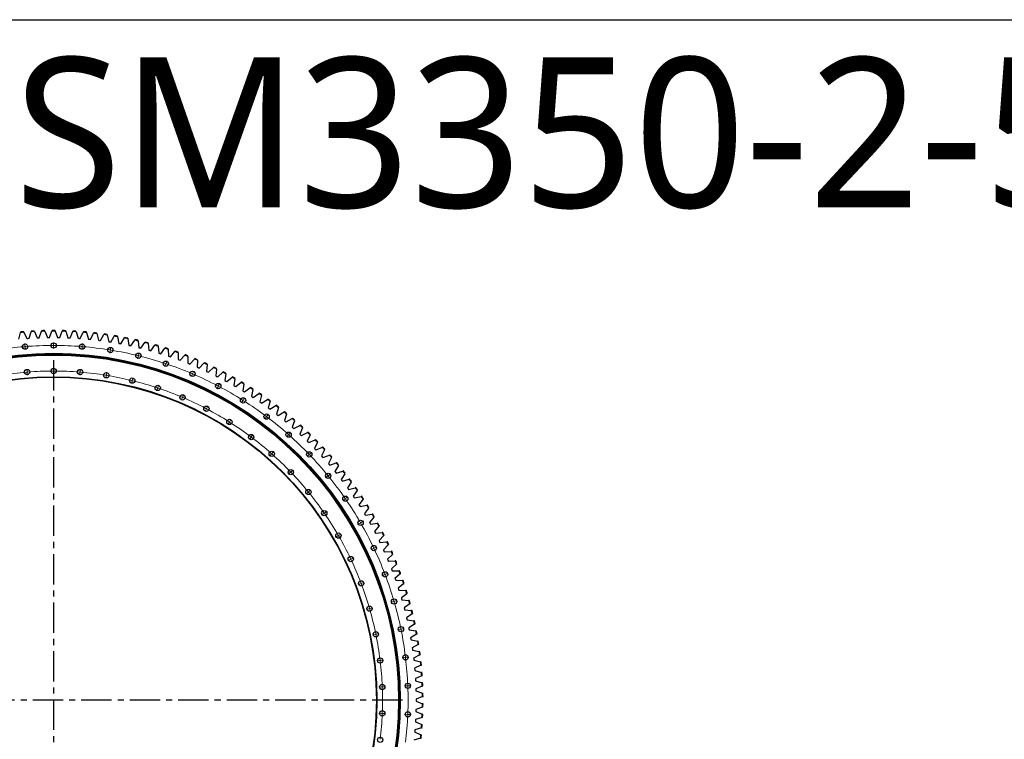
# Model space of a CAD drawing. Header units: millimetres. Extents: x -1209 to 25995, y 126471 to 147133.
# Tile 8 of 21: x 5172 to 12393, y 141858 to 147133. Entities that reach past the tile are written whole.
import ezdxf

# ---------------------------------------------------------------- set-up
doc = ezdxf.new("R2010")
doc.units = ezdxf.units.MM
doc.header["$LTSCALE"] = 100
doc.linetypes.add('CENTER', pattern=[10.16, 6.35, -1.27, 1.27, -1.27])

msp = doc.modelspace()

# ---------------------------------------------------------------- linework, layer by layer
at = {"color": 7, "linetype": 'Continuous', "lineweight": 25}
for p, q in [((5164.9, 144791), (5178.3, 144839.7)), ((5179.4, 144843.8), (5178.3, 144839.7)), ((5202.9, 144841.7), (5201.1, 144845.6)), ((5202.9, 144841.7), (5224.3, 144796.1)), ((5224.3, 144796.1), (5232.1, 144796.6)), ((5232.1, 144796.6), (5239.9, 144797.2)), ((5239.9, 144797.2), (5254.6, 144845.4)), ((5255.9, 144849.5), (5254.6, 144845.4)), ((5279.3, 144846.8), (5277.6, 144850.7)), ((5279.3, 144846.8), (5299.4, 144800.6)), ((5299.4, 144800.6), (5307.2, 144800.9)), ((5307.2, 144800.9), (5315, 144801.2)), ((5315, 144801.2), (5331.1, 144849)), ((5332.5, 144853.1), (5331.1, 144849)), ((5355.8, 144849.7), (5354.2, 144853.7)), ((5355.8, 144849.7), (5374.6, 144802.9)), ((5374.6, 144802.9), (5382.4, 144803)), ((5382.4, 144803), (5390.2, 144803.1)), ((5390.2, 144803.1), (5407.7, 144850.4)), ((5409.1, 144854.5), (5407.7, 144850.4)), ((5432.4, 144850.4), (5430.9, 144854.5)), ((5432.4, 144850.4), (5449.9, 144803.1)), ((5449.9, 144803.1), (5457.6, 144803)), ((5457.6, 144803), (5465.4, 144802.9)), ((5465.4, 144802.9), (5484.2, 144849.7)), ((5485.8, 144853.7), (5484.2, 144849.7)), ((5509, 144849), (5507.6, 144853.1)), ((5509, 144849), (5525.1, 144801.2)), ((5525.1, 144801.2), (5532.9, 144800.9)), ((5532.9, 144800.9), (5540.6, 144800.6)), ((5540.6, 144800.6), (5560.7, 144846.8)), ((5562.5, 144850.7), (5560.7, 144846.8)), ((5585.4, 144845.4), (5584.2, 144849.5)), ((5585.4, 144845.4), (5600.2, 144797.2)), ((5600.2, 144797.2), (5608, 144796.6)), ((5608, 144796.6), (5615.7, 144796.1)), ((5615.7, 144796.1), (5637.2, 144841.7)), ((5639, 144845.6), (5637.2, 144841.7)), ((5661.8, 144839.7), (5660.7, 144843.8)), ((5661.8, 144839.7), (5675.2, 144791)), ((5675.2, 144791), (5682.9, 144790.3)), ((5682.9, 144790.3), (5690.7, 144789.5)), ((5690.7, 144789.5), (5713.4, 144834.5)), ((5715.3, 144838.3), (5713.4, 144834.5)), ((5738, 144831.7), (5736.9, 144835.9)), ((5738, 144831.7), (5750, 144782.7)), ((5750, 144782.7), (5757.7, 144781.8)), ((5765.4, 144780.8), (5789.4, 144825.1)), ((5791.4, 144828.9), (5789.4, 144825.1)), ((5813.9, 144821.7), (5813, 144825.8)), ((5813.9, 144821.7), (5824.5, 144772.3)), ((5839.9, 144769.9), (5865.1, 144813.6)), ((5867.2, 144817.3), (5865.1, 144813.6)), ((5889.5, 144809.4), (5888.7, 144813.6)), ((5889.5, 144809.4), (5898.7, 144759.8)), ((5914, 144757), (5940.4, 144800)), ((5942.7, 144803.6), (5940.4, 144800)), ((5964.7, 144795.1), (5964, 144799.3)), ((5964.7, 144795.1), (5972.5, 144745.2)), ((5987.7, 144742), (6015.4, 144784.2)), ((6017.7, 144787.7), (6015.4, 144784.2)), ((6039.5, 144778.6), (6038.9, 144782.9)), ((5757.7, 144781.8), (5765.4, 144780.8)), ((5824.5, 144772.3), (5832.2, 144771.1)), ((5832.2, 144771.1), (5839.9, 144769.9)), ((5898.7, 144759.8), (5906.3, 144758.4)), ((5906.3, 144758.4), (5914, 144757)), ((5972.5, 144745.2), (5980.1, 144743.6)), ((5980.1, 144743.6), (5987.7, 144742)), ((6039.5, 144778.6), (6045.9, 144728.6)), ((6045.9, 144728.6), (6053.4, 144726.7)), ((6053.4, 144726.7), (6061, 144724.9)), ((6061, 144724.9), (6089.8, 144766.3)), ((6092.2, 144769.8), (6089.8, 144766.3)), ((6113.7, 144760), (6113.3, 144764.3)), ((6113.7, 144760), (6118.7, 144709.8)), ((6133.7, 144705.7), (6163.7, 144746.3)), ((6166.3, 144749.7), (6163.7, 144746.3)), ((6187.5, 144739.4), (6187.2, 144743.6)), ((6187.5, 144739.4), (6191, 144689)), ((6205.9, 144684.5), (6237, 144724.2)), ((6239.7, 144727.5), (6237, 144724.2)), ((6260.6, 144716.6), (6260.4, 144720.9)), ((6260.6, 144716.6), (6262.7, 144666.2)), ((6118.7, 144709.8), (6126.2, 144707.8)), ((6126.2, 144707.8), (6133.7, 144705.7)), ((6191, 144689), (6198.5, 144686.8)), ((6198.5, 144686.8), (6205.9, 144684.5)), ((6262.7, 144666.2), (6270.1, 144663.7)), ((6270.1, 144663.7), (6277.5, 144661.2)), ((6277.5, 144661.2), (6309.7, 144700)), ((6312.4, 144703.3), (6309.7, 144700)), ((6333, 144691.8), (6333, 144696)), ((6333, 144691.8), (6333.7, 144641.3)), ((6333.7, 144641.3), (6341, 144638.6)), ((6341, 144638.6), (6348.3, 144635.9)), ((6348.3, 144635.9), (6381.7, 144673.8)), ((6384.5, 144677), (6381.7, 144673.8)), ((6404.7, 144664.9), (6404, 144614.5)), ((6404.7, 144664.9), (6404.8, 144669.2)), ((6418.5, 144608.7), (6452.8, 144645.6)), ((6455.7, 144648.7), (6452.8, 144645.6)), ((6475.7, 144636), (6475.8, 144640.3)), ((6404, 144614.5), (6411.2, 144611.6)), ((6411.2, 144611.6), (6418.5, 144608.7)), ((6475.7, 144636), (6473.5, 144585.6)), ((6473.5, 144585.6), (6480.6, 144582.5)), ((6480.6, 144582.5), (6487.8, 144579.4)), ((6487.8, 144579.4), (6523.2, 144615.4)), ((6526.2, 144618.4), (6523.2, 144615.4)), ((6545.7, 144605.2), (6542.1, 144554.9)), ((6545.7, 144605.2), (6546, 144609.4)), ((6556.2, 144548.2), (6592.7, 144583.2)), ((6595.7, 144586.1), (6592.7, 144583.2)), ((6614.9, 144572.3), (6609.9, 144522.1)), ((6614.9, 144572.3), (6615.3, 144576.6)), ((6542.1, 144554.9), (6549.2, 144551.6)), ((6549.2, 144551.6), (6556.2, 144548.2)), ((6609.9, 144522.1), (6616.9, 144518.6)), ((6616.9, 144518.6), (6623.8, 144515.1)), ((6623.8, 144515.1), (6661.2, 144549)), ((6664.4, 144551.9), (6661.2, 144549)), ((6683.1, 144537.5), (6676.7, 144487.5)), ((6683.1, 144537.5), (6683.7, 144541.8)), ((6690.4, 144480.1), (6728.7, 144512.9)), ((6732, 144515.7), (6728.7, 144512.9)), ((6750.3, 144500.8), (6742.5, 144451)), ((6750.3, 144500.8), (6751, 144505.1)), ((6676.7, 144487.5), (6683.6, 144483.8)), ((6683.6, 144483.8), (6690.4, 144480.1)), ((6742.5, 144451), (6749.2, 144447.1)), ((6749.2, 144447.1), (6756, 144443.2)), ((6756, 144443.2), (6795.2, 144474.9)), ((6798.5, 144477.6), (6795.2, 144474.9)), ((6816.5, 144462.3), (6807.2, 144412.7)), ((6816.5, 144462.3), (6817.2, 144466.5)), ((6820.5, 144404.5), (6860.6, 144435.1)), ((6864, 144437.7), (6860.6, 144435.1)), ((6881.5, 144421.8), (6870.8, 144372.5)), ((6881.5, 144421.8), (6882.4, 144426)), ((6807.2, 144412.7), (6813.9, 144408.6)), ((6813.9, 144408.6), (6820.5, 144404.5)), ((6870.8, 144372.5), (6877.4, 144368.2)), ((6877.4, 144368.2), (6883.9, 144364)), ((6883.9, 144364), (6924.8, 144393.4)), ((6928.3, 144395.9), (6924.8, 144393.4)), ((6945.3, 144379.5), (6933.3, 144330.6)), ((6945.3, 144379.5), (6946.3, 144383.7)), ((6946.1, 144321.7), (6987.9, 144349.9)), ((6991.4, 144352.3), (6987.9, 144349.9)), ((6933.3, 144330.6), (6939.7, 144326.1)), ((6939.7, 144326.1), (6946.1, 144321.7)), ((7008, 144335.5), (6994.5, 144286.9)), ((6994.5, 144286.9), (7000.8, 144282.2)), ((7000.8, 144282.2), (7007.1, 144277.6)), ((7007.1, 144277.6), (7049.6, 144304.7)), ((7008, 144335.5), (7009.1, 144339.6)), ((7053.2, 144306.9), (7049.6, 144304.7)), ((7069.3, 144289.7), (7054.5, 144241.4)), ((7069.3, 144289.7), (7070.6, 144293.8)), ((7054.5, 144241.4), (7060.7, 144236.6)), ((7060.7, 144236.6), (7066.8, 144231.8)), ((7066.8, 144231.8), (7110.1, 144257.7)), ((7113.8, 144259.9), (7110.1, 144257.7)), ((7129.3, 144242.1), (7113.2, 144194.3)), ((7125.2, 144184.4), (7169.2, 144209)), ((7129.3, 144242.1), (7130.7, 144246.2)), ((7172.9, 144211.1), (7169.2, 144209)), ((7113.2, 144194.3), (7119.2, 144189.4)), ((7119.2, 144189.4), (7125.2, 144184.4)), ((7188, 144192.9), (7170.5, 144145.6)), ((7170.5, 144145.6), (7176.4, 144140.5)), ((7176.4, 144140.5), (7182.2, 144135.3)), ((7182.2, 144135.3), (7226.9, 144158.7)), ((7188, 144192.9), (7189.5, 144196.9)), ((7245.3, 144142.1), (7226.4, 144095.3)), ((7230.7, 144160.7), (7226.9, 144158.7)), ((7245.3, 144142.1), (7246.9, 144146)), ((7226.4, 144095.3), (7232.1, 144090)), ((7232.1, 144090), (7237.8, 144084.7)), ((7237.8, 144084.7), (7283.2, 144106.7)), ((7301, 144089.6), (7280.9, 144043.4)), ((7287, 144108.6), (7283.2, 144106.7)), ((7301, 144089.6), (7302.8, 144093.5)), ((7280.9, 144043.4), (7286.5, 144037.9)), ((7286.5, 144037.9), (7292, 144032.4)), ((7292, 144032.4), (7338, 144053.2)), ((7355.3, 144035.6), (7333.9, 143989.9)), ((7333.9, 143989.9), (7339.3, 143984.3)), ((7341.9, 144055), (7338, 144053.2)), ((7344.7, 143978.7), (7391.2, 143998.2)), ((7355.3, 144035.6), (7357.1, 144039.5)), ((7395.1, 143999.8), (7391.2, 143998.2)), ((7339.3, 143984.3), (7344.7, 143978.7)), ((7408.1, 143980.1), (7385.3, 143935)), ((7385.3, 143935), (7390.6, 143929.3)), ((7390.6, 143929.3), (7395.8, 143923.5)), ((7395.8, 143923.5), (7442.9, 143941.7)), ((7408.1, 143980.1), (7410, 143983.9)), ((7459.2, 143923.1), (7435.2, 143878.7)), ((7446.8, 143943.2), (7442.9, 143941.7)), ((7459.2, 143923.1), (7461.2, 143926.9)), ((7435.2, 143878.7), (7440.3, 143872.8)), ((7440.3, 143872.8), (7445.3, 143866.9)), ((7445.3, 143866.9), (7492.9, 143883.7)), ((7508.7, 143864.7), (7483.5, 143821)), ((7496.9, 143885.1), (7492.9, 143883.7)), ((7508.7, 143864.7), (7510.8, 143868.4)), ((7483.5, 143821), (7488.4, 143814.9)), ((7488.4, 143814.9), (7493.3, 143808.9)), ((7493.3, 143808.9), (7541.3, 143824.3)), ((7556.5, 143804.9), (7530.1, 143761.9)), ((7545.3, 143825.7), (7541.3, 143824.3)), ((7556.5, 143804.9), (7558.8, 143808.5)), ((7530.1, 143761.9), (7534.8, 143755.7)), ((7534.8, 143755.7), (7539.5, 143749.5)), ((7539.5, 143749.5), (7587.9, 143763.6)), ((7602.7, 143743.8), (7575, 143701.6)), ((7575, 143701.6), (7579.5, 143695.3)), ((7584.1, 143688.9), (7632.9, 143701.6)), ((7592, 143764.8), (7587.9, 143763.6)), ((7602.7, 143743.8), (7605, 143747.3)), ((7637, 143702.7), (7632.9, 143701.6)), ((7579.5, 143695.3), (7584.1, 143688.9)), ((7647, 143681.3), (7618.2, 143640)), ((7618.2, 143640), (7622.5, 143633.5)), ((7622.5, 143633.5), (7626.9, 143627.1)), ((7626.9, 143627.1), (7676.1, 143638.4)), ((7647, 143681.3), (7649.5, 143684.9)), ((7680.2, 143639.4), (7676.1, 143638.4)), ((7689.6, 143617.7), (7659.6, 143577.2)), ((7659.6, 143577.2), (7663.8, 143570.6)), ((7663.8, 143570.6), (7668, 143564)), ((7668, 143564), (7717.4, 143574)), ((7689.6, 143617.7), (7692.2, 143621.1)), ((7721.6, 143574.8), (7717.4, 143574)), ((7730.4, 143552.9), (7733, 143556.3)), ((7730.4, 143552.9), (7699.2, 143513.2)), ((7699.2, 143513.2), (7703.2, 143506.5)), ((7703.2, 143506.5), (7707.2, 143499.8)), ((7707.2, 143499.8), (7756.9, 143508.4)), ((7769.3, 143487), (7737.1, 143448.2)), ((7761.1, 143509.1), (7756.9, 143508.4)), ((7769.3, 143487), (7772, 143490.2)), ((7737.1, 143448.2), (7740.9, 143441.4)), ((7740.9, 143441.4), (7744.6, 143434.6)), ((7744.6, 143434.6), (7794.6, 143441.7)), ((7806.3, 143419.9), (7773, 143382.1)), ((7798.8, 143442.3), (7794.6, 143441.7)), ((7806.3, 143419.9), (7809.2, 143423.1)), ((7773, 143382.1), (7776.6, 143375.2)), ((7776.6, 143375.2), (7780.2, 143368.3)), ((7780.2, 143368.3), (7830.3, 143374)), ((7841.5, 143351.9), (7807.1, 143315)), ((7834.6, 143374.5), (7830.3, 143374)), ((7841.5, 143351.9), (7844.4, 143355)), ((7807.1, 143315), (7810.5, 143308)), ((7810.5, 143308), (7813.9, 143301)), ((7813.9, 143301), (7864.2, 143305.3)), ((7874.7, 143282.9), (7839.2, 143247)), ((7868.4, 143305.6), (7864.2, 143305.3)), ((7874.7, 143282.9), (7877.7, 143285.9)), ((7839.2, 143247), (7842.5, 143239.9)), ((7842.5, 143239.9), (7845.6, 143232.8)), ((7845.6, 143232.8), (7896, 143235.6)), ((7905.9, 143213), (7869.5, 143178.1)), ((7900.3, 143235.9), (7896, 143235.6)), ((7905.9, 143213), (7909, 143215.9)), ((7869.5, 143178.1), (7872.5, 143170.9)), ((7872.5, 143170.9), (7875.5, 143163.7)), ((7875.5, 143163.7), (7925.9, 143165.1)), ((7935.1, 143142.2), (7897.7, 143108.3)), ((7930.2, 143165.3), (7925.9, 143165.1)), ((7935.1, 143142.2), (7938.3, 143145.1)), ((7897.7, 143108.3), (7900.5, 143101.1)), ((7900.5, 143101.1), (7903.3, 143093.8)), ((7903.3, 143093.8), (7953.8, 143093.8)), ((7962.3, 143070.6), (7924, 143037.8)), ((7958, 143093.8), (7953.8, 143093.8)), ((7962.3, 143070.6), (7965.6, 143073.4)), ((7924, 143037.8), (7926.6, 143030.5)), ((7926.6, 143030.5), (7929.2, 143023.2)), ((7929.2, 143023.2), (7979.6, 143021.7)), ((7987.5, 142998.3), (7948.2, 142966.6)), ((7983.9, 143021.6), (7979.6, 143021.7)), ((7987.5, 142998.3), (7990.8, 143001)), ((7948.2, 142966.6), (7950.6, 142959.2)), ((7950.6, 142959.2), (7953, 142951.8)), ((7953, 142951.8), (8003.4, 142949)), ((8010.6, 142925.3), (7970.5, 142894.7)), ((8007.6, 142948.7), (8003.4, 142949)), ((8010.6, 142925.3), (8014, 142927.9)), ((7970.5, 142894.7), (7972.7, 142887.3)), ((7972.7, 142887.3), (7974.8, 142879.8)), ((7974.8, 142879.8), (8025.1, 142875.5)), ((8031.7, 142851.7), (7990.7, 142822.3)), ((8029.4, 142875.2), (8025.1, 142875.5)), ((8031.7, 142851.7), (8035.1, 142854.2)), ((7990.7, 142822.3), (7992.7, 142814.7)), ((7992.7, 142814.7), (7994.6, 142807.2)), ((7994.6, 142807.2), (8044.7, 142801.5)), ((8050.6, 142777.5), (8008.8, 142749.3)), ((8049, 142801), (8044.7, 142801.5)), ((8050.6, 142777.5), (8054.2, 142779.9)), ((8008.8, 142749.3), (8010.6, 142741.7)), ((8010.6, 142741.7), (8012.3, 142734.1)), ((8012.3, 142734.1), (8062.3, 142727)), ((8067.5, 142702.8), (8024.9, 142675.7)), ((8066.5, 142726.4), (8062.3, 142727)), ((8067.5, 142702.8), (8071.1, 142705.1)), ((8024.9, 142675.7), (8026.4, 142668.1)), ((8026.4, 142668.1), (8028, 142660.5)), ((8028, 142660.5), (8077.7, 142652)), ((8082.2, 142627.7), (8038.9, 142601.8)), ((8081.9, 142651.2), (8077.7, 142652)), ((8082.2, 142627.7), (8085.9, 142629.8)), ((8038.9, 142601.8), (8040.2, 142594.1)), ((8040.2, 142594.1), (8041.5, 142586.5)), ((8041.5, 142586.5), (8091, 142576.6)), ((8094.8, 142552.1), (8050.8, 142527.5)), ((8095.2, 142575.7), (8091, 142576.6)), ((8094.8, 142552.1), (8098.5, 142554.2)), ((8050.8, 142527.5), (8051.9, 142519.8)), ((8051.9, 142519.8), (8053, 142512.1)), ((8053, 142512.1), (8102.1, 142500.8)), ((8105.3, 142476.3), (8060.5, 142452.9)), ((8106.3, 142499.8), (8102.1, 142500.8)), ((8105.3, 142476.3), (8109, 142478.2)), ((8060.5, 142452.9), (8061.4, 142445.2)), ((8061.4, 142445.2), (8062.3, 142437.5)), ((8062.3, 142437.5), (8111.1, 142424.8)), ((8113.6, 142400.1), (8068.2, 142378.1)), ((8115.2, 142423.7), (8111.1, 142424.8)), ((8113.6, 142400.1), (8117.4, 142402)), ((8068.2, 142378.1), (8068.9, 142370.3)), ((8068.9, 142370.3), (8069.5, 142362.6)), ((8069.5, 142362.6), (8118, 142348.5)), ((8122.1, 142347.3), (8118, 142348.5)), ((8119.7, 142323.8), (8073.7, 142303)), ((8073.7, 142303), (8074.2, 142295.3)), ((8074.2, 142295.3), (8074.6, 142287.5)), ((8074.6, 142287.5), (8122.6, 142272.1)), ((8119.7, 142323.8), (8123.6, 142325.6)), ((8126.7, 142270.8), (8122.6, 142272.1)), ((8123.7, 142247.3), (8077.1, 142227.9)), ((8077.1, 142227.9), (8077.4, 142220.1)), ((8077.4, 142220.1), (8077.6, 142212.3)), ((8077.6, 142212.3), (8125.2, 142195.5)), ((8123.7, 142247.3), (8127.6, 142249)), ((8129.2, 142194.1), (8125.2, 142195.5)), ((8125.5, 142170.8), (8078.4, 142152.7)), ((8078.4, 142152.7), (8078.4, 142144.9)), ((8078.4, 142144.9), (8078.4, 142137.1)), ((8078.4, 142137.1), (8125.5, 142119)), ((8125.5, 142170.8), (8129.5, 142172.3)), ((8129.5, 142117.4), (8125.5, 142119)), ((8077.4, 142069.6), (8077.1, 142061.9)), ((8077.1, 142061.9), (8123.7, 142042.4)), ((8077.6, 142077.4), (8077.4, 142069.6)), ((8125.2, 142094.2), (8077.6, 142077.4)), ((8127.6, 142040.8), (8123.7, 142042.4)), ((8125.2, 142094.2), (8129.2, 142095.6)), ((8074.2, 141994.5), (8073.7, 141986.7)), ((8073.7, 141986.7), (8119.7, 141965.9)), ((8074.6, 142002.2), (8074.2, 141994.5)), ((8122.6, 142017.7), (8074.6, 142002.2)), ((8122.6, 142017.7), (8126.7, 142019)), ((8068.9, 141919.4), (8068.2, 141911.7)), ((8068.2, 141911.7), (8113.6, 141889.6)), ((8069.5, 141927.2), (8068.9, 141919.4)), ((8118, 141941.3), (8069.5, 141927.2)), ((8118, 141941.3), (8122.1, 141942.5)), ((8123.6, 141964.2), (8119.7, 141965.9)), ((8111.1, 141865), (8062.3, 141852.3)), ((8111.1, 141865), (8115.2, 141866.1)), ((8117.4, 141887.7), (8113.6, 141889.6))]:
    msp.add_line(p, q, dxfattribs=at)
at = {"color": 0, "linetype": 'Continuous', "lineweight": 18}
for p, q in [((5210.8, 144736.4), (5208.3, 144736.2)), ((5210.4, 144741.4), (5209, 144758.4)), ((5210.8, 144736.4), (5210.6, 144738.9)), ((5213.3, 144736.6), (5210.8, 144736.4)), ((5210.8, 144736.4), (5211, 144734)), ((5211.2, 144731.5), (5212.6, 144714.5)), ((5420, 144744.9), (5417.5, 144744.9)), ((5420, 144749.9), (5420, 144766.9)), ((5420, 144744.9), (5420, 144747.4)), ((5422.5, 144744.9), (5420, 144744.9)), ((5420, 144744.9), (5420, 144742.4)), ((5420, 144739.9), (5420, 144722.9)), ((5629.2, 144736.4), (5626.8, 144736.6)), ((5628.8, 144731.5), (5627.5, 144714.5)), ((5629.2, 144736.4), (5629, 144734)), ((5629.2, 144736.4), (5629.4, 144738.9)), ((5631.7, 144736.2), (5629.2, 144736.4)), ((5629.6, 144741.4), (5631, 144758.4)), ((5837.1, 144711.2), (5834.6, 144711.6)), ((5837.1, 144711.2), (5836.7, 144708.7)), ((5837.1, 144711.2), (5837.5, 144713.7)), ((5839.6, 144710.8), (5837.1, 144711.2)), ((5837.9, 144716.1), (5840.6, 144732.9)), ((5836.3, 144706.3), (5833.6, 144689.5)), ((6041.1, 144664.5), (6037, 144648)), ((6042.2, 144669.3), (6039.8, 144669.9)), ((6042.2, 144669.3), (6041.7, 144666.9)), ((6042.2, 144669.3), (6042.8, 144671.8)), ((6044.7, 144668.7), (6042.2, 144669.3)), ((6043.4, 144674.2), (6047.5, 144690.7)), ((5225.5, 144554.5), (5224.1, 144571.5)), ((5420, 144562.4), (5420, 144579.4)), ((5614.6, 144554.5), (5615.9, 144571.5)), ((6241.8, 144606.3), (6236.4, 144590.2)), ((6243.4, 144611.1), (6241, 144611.9)), ((6243.4, 144611.1), (6242.6, 144608.7)), ((6243.4, 144611.1), (6244.2, 144613.4)), ((6245.7, 144610.3), (6243.4, 144611.1)), ((6244.9, 144615.8), (6250.3, 144631.9)), ((5225.9, 144549.6), (5225.7, 144552)), ((5225.9, 144549.6), (5226.1, 144547.1)), ((5226.3, 144544.6), (5227.7, 144527.6)), ((5420, 144557.4), (5420, 144559.9)), ((5420, 144557.4), (5420, 144554.9)), ((5420, 144552.4), (5420, 144535.4)), ((5613.8, 144544.6), (5612.4, 144527.6)), ((5614.2, 144549.6), (5614, 144547.1)), ((5614.2, 144549.6), (5614.4, 144552)), ((5806.2, 144521.2), (5803.5, 144504.4)), ((5807, 144526.1), (5806.6, 144523.7)), ((5807, 144526.1), (5807.4, 144528.6)), ((5807.8, 144531.1), (5810.6, 144547.8)), ((5998.6, 144492.1), (6002.6, 144508.6)), ((6437.2, 144532.2), (6430.5, 144516.6)), ((6439.1, 144536.8), (6436.8, 144537.8)), ((6439.1, 144536.8), (6438.2, 144534.5)), ((6439.1, 144536.8), (6440.1, 144539.1)), ((6441.4, 144535.8), (6439.1, 144536.8)), ((6441.1, 144541.4), (6447.8, 144557.1)), ((5996.2, 144482.4), (5992.1, 144465.9)), ((5997.4, 144487.3), (5996.8, 144484.8)), ((5997.4, 144487.3), (5998, 144489.7)), ((6182.4, 144428.5), (6177, 144412.4)), ((6184, 144433.2), (6183.2, 144430.8)), ((6184, 144433.2), (6184.8, 144435.6)), ((6185.6, 144438), (6191, 144454.1)), ((6626, 144442.6), (6618.1, 144427.6)), ((6628.3, 144447.1), (6626.1, 144448.2)), ((6628.3, 144447.1), (6627.1, 144444.8)), ((6628.3, 144447.1), (6629.5, 144449.3)), ((6630.5, 144445.9), (6628.3, 144447.1)), ((6630.6, 144451.5), (6638.5, 144466.5)), ((6363.7, 144359.7), (6357, 144344.1)), ((6365.6, 144364.3), (6364.7, 144362)), ((6365.6, 144364.3), (6366.6, 144366.6)), ((6367.6, 144368.9), (6374.3, 144384.6)), ((6812.3, 144346.6), (6821.4, 144361)), ((6541.2, 144281), (6540, 144278.8)), ((6541.2, 144281), (6542.3, 144283.3)), ((6543.5, 144285.5), (6551.4, 144300.5)), ((6807, 144338.1), (6797.9, 144323.8)), ((6809.6, 144342.4), (6807.5, 144343.7)), ((6809.6, 144342.4), (6808.3, 144340.3)), ((6809.6, 144342.4), (6811, 144344.5)), ((6811.8, 144341), (6809.6, 144342.4)), ((6538.9, 144276.6), (6530.9, 144261.6)), ((6979, 144219.4), (6968.7, 144205.8)), ((6982, 144223.4), (6980, 144224.9)), ((6982, 144223.4), (6980.5, 144221.4)), ((6982, 144223.4), (6983.5, 144225.4)), ((6984, 144221.9), (6982, 144223.4)), ((6985, 144227.4), (6995.2, 144241)), ((6706.8, 144179.7), (6697.7, 144165.3)), ((6709.4, 144183.9), (6708.1, 144181.8)), ((6709.4, 144183.9), (6710.8, 144186)), ((6712.1, 144188.1), (6721.2, 144202.5)), ((6866.3, 144069.5), (6856.1, 144055.9)), ((6869.3, 144073.5), (6867.8, 144071.5)), ((6869.3, 144073.5), (6870.8, 144075.5)), ((6872.3, 144077.5), (6882.5, 144091.1)), ((7140.8, 144087.3), (7129.6, 144074.5)), ((7144.1, 144091), (7142.3, 144092.7)), ((7144.1, 144091), (7142.5, 144089.1)), ((7144.1, 144091), (7145.8, 144092.9)), ((7146, 144089.3), (7144.1, 144091)), ((7147.5, 144094.7), (7158.7, 144107.5)), ((7016.5, 143946.9), (7005.2, 143934.2)), ((7019.8, 143950.7), (7018.2, 143948.8)), ((7019.8, 143950.7), (7021.5, 143952.5)), ((7023.1, 143954.4), (7034.4, 143967.1)), ((7291.5, 143942.5), (7279.3, 143930.7)), ((7295.2, 143946), (7293.4, 143947.8)), ((7295.2, 143946), (7293.4, 143944.2)), ((7295.2, 143946), (7297, 143947.7)), ((7296.9, 143944.2), (7295.2, 143946)), ((7298.8, 143949.4), (7311, 143961.2)), ((7156.3, 143812.6), (7144.1, 143800.8)), ((7159.9, 143816.1), (7158.1, 143814.3)), ((7159.9, 143816.1), (7161.7, 143817.8)), ((7163.5, 143819.5), (7175.8, 143831.3)), ((7430.1, 143786.1), (7417, 143775.3)), ((7434, 143789.2), (7432.1, 143787.7)), ((7434, 143789.2), (7432.4, 143791.2)), ((7434, 143789.2), (7435.9, 143790.8)), ((7435.6, 143787.3), (7434, 143789.2)), ((7437.9, 143792.4), (7451, 143803.1)), ((7284.9, 143667.5), (7271.7, 143656.7)), ((7288.8, 143670.7), (7286.8, 143669.1)), ((7288.8, 143670.7), (7290.7, 143672.2)), ((7292.6, 143673.8), (7305.8, 143684.6)), ((7563.9, 143624.7), (7577.9, 143634.3)), ((7555.7, 143619), (7541.7, 143609.3)), ((7559.8, 143621.8), (7557.7, 143620.4)), ((7559.8, 143621.8), (7558.4, 143623.9)), ((7559.8, 143621.8), (7561.8, 143623.3)), ((7561.2, 143619.8), (7559.8, 143621.8)), ((7401.4, 143512.5), (7387.4, 143502.8)), ((7405.5, 143515.3), (7403.4, 143513.9)), ((7405.5, 143515.3), (7407.5, 143516.8)), ((7409.6, 143518.2), (7423.6, 143527.8)), ((7667.4, 143442.4), (7652.6, 143433.9)), ((7671.7, 143444.9), (7669.5, 143443.6)), ((7671.7, 143444.9), (7670.4, 143447)), ((7671.7, 143444.9), (7673.9, 143446.1)), ((7672.9, 143442.7), (7671.7, 143444.9)), ((7676, 143447.4), (7690.7, 143455.9)), ((7505, 143348.6), (7490.3, 143340.1)), ((7509.3, 143351.1), (7507.2, 143349.9)), ((7509.3, 143351.1), (7511.5, 143352.4)), ((7513.6, 143353.6), (7528.4, 143362.1)), ((7773.5, 143261.6), (7788.9, 143268.9)), ((7764.5, 143257.3), (7749.1, 143250)), ((7769, 143259.5), (7766.7, 143258.4)), ((7769, 143259.5), (7767.9, 143261.7)), ((7769, 143259.5), (7771.3, 143260.5)), ((7770.1, 143257.2), (7769, 143259.5)), ((7595.1, 143177), (7579.7, 143169.7)), ((7599.6, 143179.1), (7597.3, 143178)), ((7599.6, 143179.1), (7601.9, 143180.2)), ((7604.1, 143181.2), (7619.5, 143188.5)), ((7846.4, 143065.1), (7830.5, 143059)), ((7851.1, 143066.8), (7848.7, 143066)), ((7851.1, 143066.8), (7850.2, 143069.2)), ((7851.1, 143066.8), (7853.4, 143067.7)), ((7852, 143064.5), (7851.1, 143066.8)), ((7855.7, 143068.6), (7871.6, 143074.7)), ((7671.1, 142998.6), (7655.2, 142992.6)), ((7675.8, 143000.4), (7673.4, 142999.5)), ((7675.8, 143000.4), (7678.1, 143001.2)), ((7680.4, 143002.1), (7696.3, 143008.2)), ((7912.6, 142866.9), (7896.2, 142862.1)), ((7917.4, 142868.2), (7915, 142867.5)), ((7917.4, 142868.2), (7916.7, 142870.6)), ((7917.4, 142868.2), (7919.8, 142868.9)), ((7918.1, 142865.8), (7917.4, 142868.2)), ((7922.2, 142869.6), (7938.5, 142874.4)), ((7732.5, 142814.7), (7716.1, 142810)), ((7737.3, 142816.1), (7734.9, 142815.4)), ((7737.3, 142816.1), (7739.7, 142816.8)), ((7742.1, 142817.5), (7758.4, 142822.2)), ((7778.9, 142626.4), (7762.2, 142623)), ((7783.8, 142627.4), (7781.3, 142626.9)), ((7783.8, 142627.4), (7786.2, 142627.9)), ((7788.7, 142628.4), (7805.3, 142631.8)), ((7962.6, 142663.9), (7945.9, 142660.5)), ((7967.5, 142664.9), (7965, 142664.4)), ((7967.5, 142664.9), (7967, 142667.4)), ((7967.5, 142664.9), (7969.9, 142665.4)), ((7968, 142662.5), (7967.5, 142664.9)), ((7972.4, 142665.9), (7989, 142669.3)), ((7810, 142435.1), (7793.1, 142433)), ((7814.9, 142435.7), (7812.5, 142435.4)), ((7814.9, 142435.7), (7817.4, 142436)), ((7819.9, 142436.3), (7836.8, 142438.3)), ((7996.1, 142457.7), (7979.2, 142455.6)), ((8001.1, 142458.3), (7998.6, 142458)), ((8001.1, 142458.3), (8000.8, 142460.8)), ((8001.1, 142458.3), (8003.6, 142458.6)), ((8001.4, 142455.8), (8001.1, 142458.3)), ((8006, 142458.9), (8022.9, 142460.9)), ((7825.6, 142241.8), (7808.6, 142241.1)), ((7830.6, 142242), (7828.1, 142241.9)), ((7830.6, 142242), (7833.1, 142242.1)), ((7835.6, 142242.2), (7852.6, 142242.9)), ((8012.9, 142249.4), (7995.9, 142248.7)), ((8017.9, 142249.6), (8015.4, 142249.5)), ((8017.9, 142249.6), (8017.8, 142252.1)), ((8017.9, 142249.6), (8020.4, 142249.7)), ((8018, 142247.1), (8017.9, 142249.6)), ((8022.9, 142249.8), (8039.9, 142250.5)), ((7825.6, 142047.9), (7808.6, 142048.6)), ((7830.6, 142047.7), (7828.1, 142047.8)), ((7830.6, 142047.7), (7833.1, 142047.6)), ((7835.6, 142047.5), (7852.6, 142046.8)), ((8012.9, 142040.4), (7995.9, 142041.1)), ((8017.9, 142040.2), (8015.4, 142040.3)), ((8017.8, 142037.7), (8017.9, 142040.2)), ((8017.9, 142040.2), (8018, 142042.7)), ((8017.9, 142040.2), (8020.4, 142040.1)), ((8022.9, 142040), (8039.9, 142039.3))]:
    msp.add_line(p, q, dxfattribs=at)
at = {"linetype": 'CENTER', "ltscale": 0.35}
for p, q in [((5420, 144637.9), (5420, 139651.8)), ((7979.4, 142144.9), (2860.6, 142144.9))]:
    msp.add_line(p, q, dxfattribs=at)
at = {"lineweight": 25}
msp.add_lwpolyline([(-1209.5, 147132.9), (25994.7, 147132.9), (25994.7, 126471.5), (-1209.5, 126471.5)], close=True, dxfattribs=at)
at = {"color": 7, "linetype": 'Continuous', "lineweight": 25}
for centre, radius in [((5210.8, 144736.4), 19.5), ((5420, 144744.9), 19.5), ((5629.2, 144736.4), 19.5), ((5837.1, 144711.2), 19.5), ((5420, 142144.9), 2542.5), ((5420, 142144.9), 2542.2), ((5420, 142144.9), 2534.5), ((5420, 142144.9), 2530), ((6042.2, 144669.3), 19.5), ((5225.9, 144549.6), 19.5), ((5420, 144557.4), 19.5), ((5614.2, 144549.6), 19.5), ((6243.4, 144611.1), 19.5), ((5420, 142144.9), 2370.5), ((5420, 142144.9), 2367.5), ((5807, 144526.1), 19.5), ((5997.4, 144487.3), 19.5), ((6439.1, 144536.8), 19.5), ((6184, 144433.2), 19.5), ((6628.3, 144447.1), 19.5), ((6365.6, 144364.3), 19.5), ((6809.6, 144342.4), 19.5), ((6541.2, 144281), 19.5), ((6982, 144223.4), 19.5), ((6709.4, 144183.9), 19.5), ((6869.3, 144073.5), 19.5), ((7144.1, 144091), 19.5), ((7019.8, 143950.7), 19.5), ((7295.2, 143946), 19.5), ((7159.9, 143816.1), 19.5), ((7434, 143789.2), 19.5), ((7288.8, 143670.7), 19.5), ((7559.8, 143621.8), 19.5), ((7405.5, 143515.3), 19.5), ((7671.7, 143444.9), 19.5), ((7509.3, 143351.1), 19.5), ((7769, 143259.5), 19.5), ((7599.6, 143179.1), 19.5), ((7851.1, 143066.8), 19.5), ((7675.8, 143000.4), 19.5), ((7737.3, 142816.1), 19.5), ((7917.4, 142868.2), 19.5), ((7783.8, 142627.4), 19.5), ((7967.5, 142664.9), 19.5), ((8001.1, 142458.3), 19.5), ((7814.9, 142435.7), 19.5), ((7830.6, 142242), 19.5), ((8017.9, 142249.6), 19.5), ((7830.6, 142047.7), 19.5), ((8017.9, 142040.2), 19.5), ((7814.9, 141854.1), 19.5)]:
    msp.add_circle(centre, radius, dxfattribs=at)
for radius, start, end in [(2705.6, 94.60296, 95.12677), (2709.6, 94.63461, 95.09512), (2705.6, 92.98134, 93.50515), (2709.6, 93.01299, 93.4735), (2705.6, 91.35972, 91.88353), (2709.6, 91.39137, 91.85187), (2705.6, 89.73809, 90.26191), (2709.6, 89.76975, 90.23025), (2705.6, 88.11647, 88.64028), (2709.6, 88.14813, 88.60863), (2705.6, 86.49485, 87.01866), (2709.6, 86.5265, 86.98701), (2705.6, 84.87323, 85.39704), (2709.6, 84.90488, 85.36539), (2705.6, 83.25161, 83.77542), (2709.6, 83.28326, 83.74377), (2705.6, 81.62999, 82.1538), (2709.6, 81.66164, 82.12215), (2705.6, 80.00836, 80.53218), (2709.6, 80.04002, 80.50052), (2705.6, 78.38674, 78.91056), (2709.6, 78.4184, 78.8789), (2705.6, 76.76512, 77.28893), (2709.6, 76.79677, 77.25728), (2705.6, 75.1435, 75.66731), (2709.6, 75.17515, 75.63566), (2705.6, 73.52188, 74.04569), (2709.6, 73.55353, 74.01404), (2705.6, 71.90026, 72.42407), (2709.6, 71.93191, 72.39242), (2705.6, 70.27863, 70.80245), (2709.6, 70.31029, 70.77079), (2705.6, 68.65701, 69.18083), (2709.6, 68.68867, 69.14917), (2705.6, 67.03539, 67.5592), (2709.6, 67.06704, 67.52755), (2705.6, 65.41377, 65.93758), (2709.6, 65.44542, 65.90593), (2705.6, 63.79215, 64.31596), (2709.6, 63.8238, 64.28431), (2705.6, 62.17053, 62.69434), (2709.6, 62.20218, 62.66269), (2705.6, 60.5489, 61.07272), (2709.6, 60.58056, 61.04106), (2705.6, 58.92728, 59.4511), (2709.6, 58.95894, 59.41944), (2705.6, 57.30566, 57.82947), (2709.6, 57.33731, 57.79782), (2705.6, 55.68404, 56.20785), (2709.6, 55.71569, 56.1762), (2705.6, 54.06242, 54.58623), (2709.6, 54.09407, 54.55458), (2705.6, 52.4408, 52.96461), (2709.6, 52.47245, 52.93296), (2705.6, 50.81917, 51.34299), (2709.6, 50.85083, 51.31133), (2705.6, 49.19755, 49.72137), (2709.6, 49.22921, 49.68971), (2705.6, 47.57593, 48.09974), (2709.6, 47.60758, 48.06809), (2705.6, 45.95431, 46.47812), (2709.6, 45.98596, 46.44647), (2705.6, 44.33269, 44.8565), (2709.6, 44.36434, 44.82485), (2705.6, 42.71107, 43.23488), (2709.6, 42.74272, 43.20323), (2705.6, 41.08944, 41.61326), (2709.6, 41.1211, 41.5816), (2705.6, 39.46782, 39.99164), (2709.6, 39.49948, 39.95998), (2705.6, 37.8462, 38.37001), (2709.6, 37.87785, 38.33836), (2705.6, 36.22458, 36.74839), (2709.6, 36.25623, 36.71674), (2705.6, 34.60296, 35.12677), (2709.6, 34.63461, 35.09512), (2705.6, 32.98134, 33.50515), (2709.6, 33.01299, 33.4735), (2705.6, 31.35972, 31.88353), (2709.6, 31.39137, 31.85187), (2705.6, 29.73809, 30.26191), (2709.6, 29.76975, 30.23025), (2705.6, 28.11647, 28.64028), (2709.6, 28.14813, 28.60863), (2705.6, 26.49485, 27.01866), (2709.6, 26.5265, 26.98701), (2705.6, 24.87323, 25.39704), (2709.6, 24.90488, 25.36539), (2705.6, 23.25161, 23.77542), (2709.6, 23.28326, 23.74377), (2705.6, 21.62999, 22.1538), (2709.6, 21.66164, 22.12215), (2705.6, 20.00836, 20.53218), (2709.6, 20.04002, 20.50052), (2705.6, 18.38674, 18.91056), (2709.6, 18.4184, 18.8789), (2705.6, 16.76512, 17.28893), (2709.6, 16.79677, 17.25728), (2705.6, 15.1435, 15.66731), (2709.6, 15.17515, 15.63566), (2705.6, 13.52188, 14.04569), (2709.6, 13.55353, 14.01404), (2705.6, 11.90026, 12.42407), (2709.6, 11.93191, 12.39242), (2705.6, 10.27863, 10.80245), (2709.6, 10.31029, 10.77079), (2705.6, 8.65701, 9.18083), (2709.6, 8.68867, 9.14917), (2705.6, 7.03539, 7.5592), (2709.6, 7.06704, 7.52755), (2705.6, 5.41377, 5.93758), (2709.6, 5.44542, 5.90593), (2705.6, 3.79215, 4.31596), (2709.6, 3.8238, 4.28431), (2705.6, 2.17053, 2.69434), (2709.6, 2.20218, 2.66269), (2705.6, 0.5489, 1.07272), (2709.6, 0.58056, 1.04106), (2705.6, 358.92728, 359.4511), (2709.6, 358.95894, 359.41944), (2705.6, 357.30566, 357.82947), (2709.6, 357.33731, 357.79782), (2705.6, 355.68404, 356.20785), (2709.6, 355.71569, 356.1762), (2705.6, 354.06242, 354.58623), (2709.6, 354.09407, 354.55458)]:
    msp.add_arc((5420, 142144.9), radius, start, end, dxfattribs=at)
at = {"color": 0, "linetype": 'Continuous', "lineweight": 18}
for radius, start, end in [(2600, 94.72557, 99.12059), (2600, 90.11018, 94.5052), (2600, 85.4948, 89.88982), (2600, 80.87941, 85.27443), (2600, 76.26403, 80.65905), (2600, 71.64865, 76.04366), (2600, 67.03326, 71.42828), (2412.5, 94.73413, 99.11202), (2412.5, 94.61538, 94.67476), (2412.5, 94.55601, 94.61538), (2412.5, 90.11875, 94.49664), (2412.5, 90, 90.05937), (2412.5, 89.94063, 90), (2412.5, 85.50336, 89.88125), (2412.5, 85.38462, 85.44399), (2412.5, 85.32524, 85.38462), (2412.5, 80.88798, 85.26587), (2412.5, 80.76923, 80.8286), (2412.5, 80.70986, 80.76923), (2412.5, 76.27259, 80.65048), (2600, 62.41788, 66.81289), (2412.5, 76.15385, 76.21322), (2412.5, 76.09447, 76.15385), (2412.5, 71.65721, 76.0351), (2412.5, 71.53846, 71.59784), (2412.5, 71.47909, 71.53846), (2412.5, 67.04182, 71.41971), (2600, 57.80249, 62.19751), (2412.5, 66.92308, 66.98245), (2412.5, 66.8637, 66.92308), (2412.5, 62.42644, 66.80433), (2412.5, 62.30769, 62.36707), (2412.5, 62.24832, 62.30769), (2412.5, 57.81106, 62.18894), (2600, 53.18711, 57.58212), (2600, 48.57172, 52.96674), (2412.5, 57.69231, 57.75168), (2412.5, 57.63293, 57.69231), (2412.5, 53.19567, 57.57356), (2412.5, 53.07692, 53.1363), (2412.5, 53.01755, 53.07692), (2412.5, 48.58029, 52.95818), (2600, 43.95634, 48.35135), (2412.5, 48.46154, 48.52091), (2412.5, 48.40216, 48.46154), (2412.5, 43.9649, 48.34279), (2600, 39.34095, 43.73597), (2412.5, 43.84615, 43.90553), (2412.5, 43.78678, 43.84615), (2412.5, 39.34952, 43.72741), (2600, 34.72557, 39.12059), (2412.5, 39.23077, 39.29014), (2412.5, 39.1714, 39.23077), (2412.5, 34.73413, 39.11202), (2600, 30.11018, 34.5052), (2412.5, 34.61538, 34.67476), (2412.5, 34.55601, 34.61538), (2412.5, 30.11875, 34.49664), (2600, 25.4948, 29.88982), (2412.5, 30, 30.05937), (2412.5, 29.94063, 30), (2412.5, 25.50336, 29.88125), (2600, 20.87941, 25.27443), (2412.5, 25.38462, 25.44399), (2412.5, 25.32524, 25.38462), (2412.5, 20.88798, 25.26587), (2600, 16.26403, 20.65905), (2412.5, 20.76923, 20.8286), (2412.5, 20.70986, 20.76923), (2412.5, 16.27259, 20.65048), (2600, 11.64865, 16.04366), (2412.5, 16.15385, 16.21322), (2412.5, 16.09447, 16.15385), (2412.5, 11.65721, 16.0351), (2412.5, 11.53846, 11.59784), (2412.5, 11.47909, 11.53846), (2412.5, 7.04182, 11.41971), (2600, 7.03326, 11.42828), (2412.5, 6.92308, 6.98245), (2412.5, 6.8637, 6.92308), (2412.5, 2.42644, 6.80433), (2600, 2.41788, 6.81289), (2412.5, 2.30769, 2.36707), (2412.5, 2.24832, 2.30769), (2412.5, 357.81106, 2.18894), (2600, 357.80249, 2.19751), (2412.5, 353.19567, 357.57356), (2412.5, 357.63293, 357.69231), (2412.5, 357.69231, 357.75168), (2600, 353.18711, 357.58212)]:
    msp.add_arc((5420, 142144.9), radius, start, end, dxfattribs=at)

# ---------------------------------------------------------------- texts
at = {"insert": (5131.4, 146856.3), "char_height": 1100, "width": 1063.213, "attachment_point": 1}
msp.add_mtext('{\\fYu Gothic Medium|b0|i0|c0|p0;\\C1;SM3350-2-5419AA}', dxfattribs=at)

doc.saveas('drawing.dxf')
